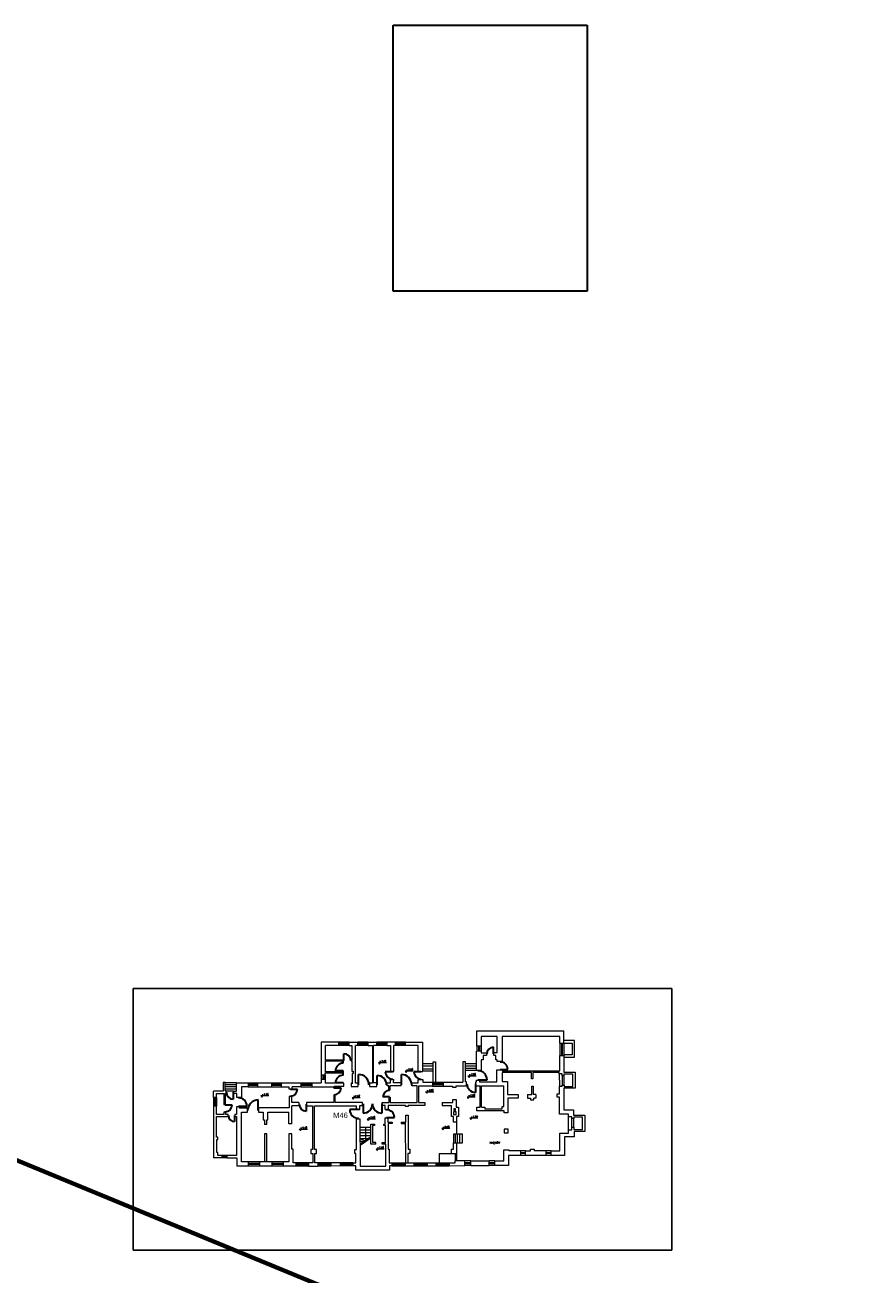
# Model space of a CAD drawing. Extents: x 34439 to 126910, y -74890 to 17912.
# Tile 19 of 256: x 68031 to 77428, y -29964 to -16043. Entities that reach past the tile are written whole.
import ezdxf

# ---------------------------------------------------------------- set-up
doc = ezdxf.new("R2010")
doc.units = 0
doc.header["$MEASUREMENT"] = 0
for name, color, linetype, lineweight in [('_konstrukcja', 96, 'Continuous', 20), ('_stolarka', 82, 'Continuous', 30), ('WYMIARKI', 10, 'Continuous', 13)]:
    doc.layers.add(name, color=color, linetype=linetype, lineweight=lineweight)
doc.styles.add('GENERATED_STYLE_1', font='ARIAL.TTF')
doc.styles.add('ROMANS', font='SIMPLEX.SHX', dxfattribs={"width": 0.85, "oblique": 15, "height": 16})
picture_1 = doc.add_image_def('image1.tif', size_in_pixel=(681, 935))
picture_2 = doc.add_image_def('image3.tif', size_in_pixel=(4768, 2316))

msp = doc.modelspace()

# ---------------------------------------------------------------- linework, layer by layer
at = {"layer": '_konstrukcja', "lineweight": 70, "ltscale": 50}
msp.add_line((104616.1, -43802.8), (53758.6, -22842.4), dxfattribs=at)
at = {"layer": '_konstrukcja', "ltscale": 50}
for p, q in [((73060, -27417.2), (73060, -27246.9)), ((73060, -27246.9), (74031.6, -27246.9)), ((74031.6, -27382.3), (74031.6, -27246.9)), ((71525.3, -27371), (71328, -27371)), ((71328, -27371), (71328, -27734.6)), ((71377.5, -27572), (71377.5, -27410.2)), ((71525.3, -27410.2), (71377.5, -27410.2)), ((71525.3, -27410.2), (71525.3, -27371)), ((71639.1, -27371), (71525.3, -27371)), ((71639.1, -27385.6), (71525.3, -27385.6)), ((71639.1, -27395.6), (71525.3, -27395.6)), ((71639.1, -27410.2), (71525.3, -27410.2)), ((71639.1, -27410.2), (71639.1, -27371)), ((71639.1, -27371), (71736.3, -27371)), ((71639.1, -27410.2), (71669.6, -27410.2)), ((71669.6, -27410.2), (71669.6, -27571.4)), ((71709.1, -27826.2), (71709.1, -27410.2)), ((71736.3, -27410.2), (71709.1, -27410.2)), ((71736.3, -27410.2), (71736.3, -27371)), ((71850.1, -27371), (71736.3, -27371)), ((71850.1, -27385.6), (71736.3, -27385.6)), ((71850.1, -27395.6), (71736.3, -27395.6)), ((71850.1, -27410.2), (71736.3, -27410.2)), ((71850.1, -27410.2), (71850.1, -27371)), ((71850.1, -27371), (71948.4, -27371)), ((71850.1, -27410.2), (71900.6, -27410.2)), ((71900.6, -27410.2), (71900.6, -27827.1)), ((71911.8, -27826.1), (71911.8, -27410.2)), ((71948.4, -27410.2), (71911.8, -27410.2)), ((71948.4, -27410.2), (71948.4, -27371)), ((72062.2, -27371), (71948.4, -27371)), ((72062.2, -27385.6), (71948.4, -27385.6)), ((72062.2, -27395.6), (71948.4, -27395.6)), ((72062.2, -27410.2), (71948.4, -27410.2)), ((72062.2, -27410.2), (72062.2, -27371)), ((72155.2, -27371), (72062.2, -27371)), ((72062.2, -27410.2), (72100.1, -27410.2)), ((72100.1, -27410.2), (72100.1, -27698)), ((72136, -27698), (72136, -27410.2)), ((72155.2, -27410.2), (72136, -27410.2)), ((72155.2, -27410.2), (72155.2, -27371)), ((72269, -27371), (72155.2, -27371)), ((72269, -27385.6), (72155.2, -27385.6)), ((72269, -27395.6), (72155.2, -27395.6)), ((72269, -27410.2), (72155.2, -27410.2)), ((72269, -27410.2), (72269, -27371)), ((72269, -27371), (72459.7, -27371)), ((72410.2, -27410.2), (72269, -27410.2)), ((72410.2, -27697.3), (72410.2, -27410.2)), ((72459.7, -27697.3), (72459.7, -27371)), ((73109.9, -27417.2), (73060, -27417.2)), ((73060, -27417.2), (73060, -27471.9)), ((73080, -27417.2), (73080, -27471.9)), ((73090, -27417.2), (73090, -27471.9)), ((73289.5, -27306.8), (73109.9, -27306.8)), ((73109.9, -27306.8), (73109.9, -27417.2)), ((73109.9, -27417.2), (73109.9, -27471.9)), ((73289.5, -27487.1), (73289.5, -27306.8)), ((73984.1, -27307.3), (73344.5, -27307.3)), ((73344.5, -27307.3), (73344.5, -27587.5)), ((73984.1, -27382.3), (73984.1, -27307.3)), ((73984.1, -27382.3), (74031.6, -27382.3)), ((73984.1, -27382.3), (73984.1, -27520.5)), ((74002.9, -27382.3), (74002.9, -27520.5)), ((74012.9, -27382.3), (74012.9, -27520.5)), ((74150.9, -27354.3), (74031.6, -27354.3)), ((74031.6, -27382.3), (74031.6, -27520.5)), ((74031.6, -27382.3), (74122.7, -27382.3)), ((74122.7, -27382.3), (74122.7, -27512.2)), ((74150.9, -27538.5), (74150.9, -27354.3)), ((73059.1, -27688.1), (73059.1, -27471.9)), ((73109.9, -27471.9), (73060, -27471.9)), ((73109.9, -27471.9), (73109.9, -27488.6)), ((73109.9, -27488.6), (73168.1, -27488.6)), ((73168.1, -27519.2), (73130.3, -27519.2)), ((73130.3, -27519.2), (73130.3, -27568.7)), ((73168.1, -27488.6), (73168.1, -27519.2)), ((73249.8, -27518.9), (73249.8, -27487.1)), ((73249.8, -27487.1), (73289.5, -27487.1)), ((73273.4, -27518.9), (73249.8, -27518.9)), ((73273.4, -27567.9), (73273.4, -27518.9)), ((73984.1, -27689.6), (73984.1, -27520.5)), ((73984.1, -27520.5), (74031.6, -27520.5)), ((74122.7, -27512.2), (74031.6, -27512.2)), ((74031.6, -27512.2), (74041, -27512.2)), ((74031.6, -27520.5), (74031.6, -27705.2)), ((74031.6, -27538.5), (74150.9, -27538.5)), ((71581.2, -27572), (71377.5, -27572)), ((71378.3, -27703.1), (71378.3, -27579.4)), ((71378.3, -27579.4), (71581.2, -27579.4)), ((71564, -27703.1), (71378.3, -27703.1)), ((71564, -27601), (71564, -27579.4)), ((71575.5, -27601), (71564, -27601)), ((71575.5, -27693.4), (71564, -27693.4)), ((71564, -27693.4), (71564, -27703.1)), ((71575.5, -27601), (71575.5, -27579.4)), ((71575.5, -27736.4), (71575.5, -27693.4)), ((71581.2, -27579.4), (71581.2, -27572)), ((71669.6, -27571.4), (71659.7, -27571.4)), ((71659.7, -27571.4), (71659.7, -27578.4)), ((71659.7, -27578.4), (71669.4, -27578.4)), ((71669.4, -27578.4), (71669.4, -27692.7)), ((71669.4, -27692.7), (71686.1, -27692.7)), ((71686.1, -27692.7), (71686.1, -27720.7)), ((72100.1, -27698), (72136, -27698)), ((72410.2, -27697.3), (72459.7, -27697.3)), ((72577.2, -27612.5), (72459.7, -27612.5)), ((72577.2, -27640.3), (72459.7, -27640.3)), ((72577.2, -27670.7), (72459.7, -27670.7)), ((72577.2, -27696.1), (72459.7, -27696.1)), ((72577.2, -27816.7), (72577.2, -27590)), ((72577.2, -27590), (72600.9, -27590)), ((72600.9, -27590), (72600.9, -27816.7)), ((72935.5, -27591), (72907, -27591)), ((72907, -27591), (72907, -27816.7)), ((72935.5, -27813.8), (72935.5, -27591)), ((72935.5, -27609.2), (73059.1, -27609.2)), ((72935.5, -27636), (73059.1, -27636)), ((72935.5, -27660.4), (73059.1, -27660.4)), ((72935.5, -27683.5), (73059.1, -27683.5)), ((73109.7, -27688.1), (73059.1, -27688.1)), ((73130.3, -27568.7), (73109.7, -27568.7)), ((73109.7, -27568.7), (73109.7, -27688.1)), ((73287.8, -27567.9), (73273.4, -27567.9)), ((73285.5, -27812.1), (73285.5, -27679)), ((73285.5, -27679), (73344, -27679)), ((73287.8, -27587.5), (73287.8, -27567.9)), ((73344.5, -27587.5), (73287.8, -27587.5)), ((73344, -27679), (73344, -27689.6)), ((73344, -27689.6), (73984.1, -27689.6)), ((70259.8, -27822.3), (70236.4, -27822.3)), ((70236.4, -27822.3), (70236.4, -27917.9)), ((70259.8, -27914), (70259.8, -27822.3)), ((70259.8, -27822.3), (70387, -27822.3)), ((70387, -27917.1), (70387, -27822.8)), ((70387, -27822.8), (70516, -27822.8)), ((70516, -27822.8), (70516, -27867.6)), ((70516, -27822.8), (70621.2, -27822.8)), ((70516, -27840.2), (70621.2, -27840.2)), ((70621.2, -27822.8), (70621.2, -27867.6)), ((70621.2, -27822.8), (70776.9, -27822.8)), ((70776.9, -27822.8), (70776.9, -27867.6)), ((70776.9, -27822.8), (70882.1, -27822.8)), ((70776.9, -27840.2), (70882.1, -27840.2)), ((70882.1, -27822.8), (70882.1, -27867.6)), ((70882.1, -27822.8), (71103.4, -27822.8)), ((71103.4, -27822.8), (71103.4, -27867.6)), ((71103.4, -27822.8), (71225.3, -27822.8)), ((71103.4, -27840.2), (71225.3, -27840.2)), ((71225.3, -27822.8), (71225.3, -27867.6)), ((71225.3, -27822.8), (71328, -27822.8)), ((71328, -27734.6), (71374.6, -27734.6)), ((71328, -27734.6), (71328, -27784.5)), ((71328, -27784.5), (71374.6, -27784.5)), ((71328, -27784.5), (71328, -27822.8)), ((71346.3, -27734.6), (71346.3, -27784.5)), ((71356.3, -27734.6), (71356.3, -27784.5)), ((71374.6, -27784.5), (71373.9, -27828.9)), ((71580.4, -27828.9), (71373.9, -27828.9)), ((71374.6, -27734.6), (71374.6, -27712.4)), ((71374.6, -27712.4), (71565.3, -27712.4)), ((71374.6, -27734.6), (71374.6, -27784.5)), ((71565.3, -27712.4), (71565.3, -27736.4)), ((71565.3, -27736.4), (71575.5, -27736.4)), ((71580.4, -27863.1), (71580.4, -27828.9)), ((71671.7, -27829.2), (71660.7, -27829.2)), ((71660.7, -27829.2), (71660.7, -27864.9)), ((71686.1, -27720.7), (71671.7, -27720.7)), ((71671.7, -27720.7), (71671.7, -27833.7)), ((71742, -27826.2), (71709.1, -27826.2)), ((71742, -27864.9), (71742, -27826.2)), ((71900.6, -27827.1), (71865.2, -27827.1)), ((71865.2, -27827.1), (71865.2, -27863.5)), ((71948.8, -27826.1), (71911.8, -27826.1)), ((71948.8, -27863.5), (71948.8, -27826.1)), ((72062.8, -27859.5), (72062.8, -27823.9)), ((72062.8, -27823.9), (72101.1, -27823.9)), ((72101.1, -27787.5), (72136, -27787.5)), ((72101.1, -27823.9), (72101.1, -27787.5)), ((72135.3, -27824.9), (72136, -27787.5)), ((72218.6, -27824.9), (72135.3, -27824.9)), ((72218.6, -27858.1), (72218.6, -27824.9)), ((72337.8, -27858.1), (72337.8, -27824.9)), ((72337.8, -27824.9), (72410.2, -27824.9)), ((72410.2, -27824.9), (72410.2, -27786.5)), ((72410.2, -27786.5), (72459.7, -27786.5)), ((72459.7, -27786.5), (72459.7, -27816.7)), ((72459.7, -27816.7), (72569.8, -27816.7)), ((72569.8, -27816.7), (72569.8, -27860.3)), ((72569.8, -27816.7), (72688, -27816.7)), ((72569.8, -27833.5), (72688, -27833.5)), ((72688, -27816.7), (72688, -27860.3)), ((72688, -27816.7), (72907, -27816.7)), ((72946.1, -27813.8), (72935.5, -27813.8)), ((72946.1, -27858.1), (72946.1, -27813.8)), ((73050.5, -27858.1), (73050.5, -27813.8)), ((73050.5, -27813.8), (73059.3, -27813.8)), ((73059.3, -27813.8), (73059.3, -27793.6)), ((73059.3, -27793.6), (73093, -27793.6)), ((73093, -27793.6), (73093, -27812.1)), ((73093, -27812.1), (73285.5, -27812.1)), ((73670.6, -27710.6), (73345.5, -27710.6)), ((73345.5, -27710.6), (73345.5, -27809.6)), ((73345.5, -27809.6), (73403.1, -27809.6)), ((73403.1, -27809.6), (73403.1, -27953)), ((73670.6, -27780.1), (73670.6, -27710.6)), ((73686.1, -27780.1), (73670.6, -27780.1)), ((73977.9, -27707.6), (73686.1, -27707.6)), ((73686.1, -27707.6), (73686.1, -27780.1)), ((73977.9, -27723.9), (73977.9, -27707.6)), ((74013.4, -27723.9), (73977.9, -27723.9)), ((73977.9, -27723.9), (73980.9, -27862.8)), ((74013.4, -27745.3), (74013.4, -27723.9)), ((74030.4, -27745.3), (74013.4, -27745.3)), ((74013.4, -27745.3), (74013.4, -27848.8)), ((74130.9, -27728.3), (74030.4, -27728.3)), ((74030.4, -27728.3), (74030.4, -27745.3)), ((74030.4, -27745.3), (74030.4, -27848.8)), ((74031.6, -27705.2), (74154.9, -27705.2)), ((74130.9, -27865), (74130.9, -27728.3)), ((74154.9, -27705.2), (74154.9, -27884.7)), ((70236.4, -27917.9), (70131.2, -27917.9)), ((70131.2, -27988.8), (70131.2, -27917.9)), ((70163, -27988.8), (70163, -27942.3)), ((70163, -27942.3), (70245.9, -27942.3)), ((70245.9, -27942.3), (70245.9, -28065.5)), ((70259.8, -27843.7), (70387, -27843.7)), ((70259.8, -27864), (70387, -27864)), ((70259.8, -27889.5), (70387, -27889.5)), ((70270.9, -27914), (70259.8, -27914)), ((70264.2, -28065.5), (70264.2, -27940.8)), ((70264.2, -27940.8), (70270.9, -27940.8)), ((70270.9, -27940.8), (70270.9, -27914)), ((70352, -27917.1), (70270.9, -27917.1)), ((70352, -27943.9), (70352, -27917.1)), ((70352, -27917.1), (70387, -27917.1)), ((70389, -27942.6), (70352, -27942.6)), ((70389, -27985.8), (70389, -27942.6)), ((70516, -27867.6), (70439.4, -27867.6)), ((70439.4, -27867.6), (70439.4, -27985.8)), ((70516, -27850.2), (70621.2, -27850.2)), ((70516, -27867.6), (70621.2, -27867.6)), ((70621.2, -27867.6), (70776.9, -27867.6)), ((70776.9, -27850.2), (70882.1, -27850.2)), ((70776.9, -27867.6), (70882.1, -27867.6)), ((70882.1, -27867.6), (70968.7, -27867.6)), ((70968.7, -27867.6), (70968.7, -27891.5)), ((70968.7, -27891.5), (71003.8, -27891.5)), ((71002, -27976.7), (70970.2, -27976.7)), ((70970.2, -27976.7), (70970.2, -28103.8)), ((71002, -28043.7), (71002, -27976.7)), ((71003.8, -27891.5), (71003.8, -27867.6)), ((71103.4, -27867.6), (71003.8, -27867.6)), ((71103.4, -27850.2), (71225.3, -27850.2)), ((71103.4, -27867.6), (71225.3, -27867.6)), ((71225.3, -27867.6), (71465.8, -27867.6)), ((71465.8, -27867.6), (71465.8, -27878.8)), ((71465.8, -27878.8), (71478.3, -27878.8)), ((71484.5, -27960.9), (71468.2, -27960.9)), ((71468.2, -27960.9), (71468.2, -28043.7)), ((71478.3, -27878.8), (71478.3, -27863.1)), ((71478.3, -27863.1), (71580.4, -27863.1)), ((71484.5, -28042.2), (71484.5, -27960.9)), ((71660.7, -27864.9), (71742, -27864.9)), ((71865.2, -27863.5), (71948.8, -27863.5)), ((72083.1, -27859.5), (72062.8, -27859.5)), ((72083.1, -27905.7), (72083.1, -27859.5)), ((72092.3, -27905.7), (72083.1, -27905.7)), ((72218.6, -27858.1), (72092.3, -27858.1)), ((72092.3, -27858.1), (72092.3, -27905.7)), ((72395.4, -27858.1), (72337.8, -27858.1)), ((72395.4, -28043), (72395.4, -27858.1)), ((72569.8, -27860.3), (72412.4, -27860.3)), ((72412.4, -27860.3), (72412.4, -28041.8)), ((72569.8, -27843.5), (72688, -27843.5)), ((72569.8, -27860.3), (72688, -27860.3)), ((72688, -27860.3), (72790.5, -27860.3)), ((72790.5, -27860.3), (72790.5, -27871.9)), ((72790.5, -27871.9), (72829.7, -27871.9)), ((72829.7, -27871.9), (72829.7, -27858.1)), ((72829.7, -27858.1), (72946.1, -27858.1)), ((73050.5, -27858.1), (73098.9, -27858.1)), ((73098.9, -28093.6), (73098.9, -27858.1)), ((73113.7, -28093.6), (73113.7, -27858.1)), ((73113.7, -27858.1), (73361.3, -27858.1)), ((73361.3, -28089), (73361.3, -27858.1)), ((73403.1, -27953), (73520.7, -27953)), ((73520.7, -27953), (73520.7, -27993.6)), ((73625.6, -27953), (73625.6, -27993.6)), ((73625.6, -27953), (73674.3, -27953)), ((73674.3, -27953), (73674.3, -27861.3)), ((73674.3, -27861.3), (73688.9, -27861.3)), ((73688.9, -27861.3), (73688.9, -27953.6)), ((73719.5, -27953), (73688.9, -27953)), ((73688.9, -27953.6), (73688.9, -27953.6)), ((73719.5, -27953), (73719.5, -27993.6)), ((73957.3, -27984.7), (73957.3, -27946.3)), ((73957.3, -27946.3), (73980.9, -27946.3)), ((73980.9, -27946.3), (73980.9, -27862.8)), ((73980.9, -27862.8), (74012.7, -27862.8)), ((74012.7, -27862.8), (74012.7, -27848.8)), ((74012.7, -27848.8), (74034.8, -27848.8)), ((74154.9, -27884.7), (74029.3, -27884.7)), ((74029.3, -27884.7), (74029.3, -28124.6)), ((74034.8, -27848.8), (74034.8, -27865)), ((74034.8, -27865), (74130.9, -27865)), ((70163, -27988.8), (70131.2, -27988.8)), ((70131.2, -27988.8), (70131.2, -28084.1)), ((70163, -28084.1), (70131.2, -28084.1)), ((70131.2, -28084.1), (70131.2, -28661)), ((70142.1, -27988.8), (70142.1, -28084.1)), ((70152.1, -27988.8), (70152.1, -28084.1)), ((70163, -27988.8), (70163, -28084.1)), ((70163, -28178.7), (70163, -28084.1)), ((70245.9, -28065.5), (70264.2, -28065.5)), ((70420.7, -28089.8), (70386.8, -28089.8)), ((70386.8, -28089.8), (70386.8, -28177)), ((70439.4, -27985.8), (70389, -27985.8)), ((70420.7, -28106.7), (70420.7, -28089.8)), ((70506.4, -28106.7), (70420.7, -28106.7)), ((70506.4, -28152.8), (70506.4, -28106.7)), ((70970.2, -28103.8), (70631, -28103.8)), ((70631, -28103.8), (70631, -28150.4)), ((71000.6, -28281.5), (71000.6, -28079.4)), ((71081.2, -28079.7), (71000.6, -28079.7)), ((71081.2, -28043.7), (71002, -28043.7)), ((71081.2, -28043.7), (71081.2, -28079.7)), ((71468.2, -28043.7), (71164.7, -28043.7)), ((71164.7, -28043.7), (71164.7, -28079.7)), ((71164.7, -28079.7), (71230.5, -28079.7)), ((71230.5, -28079.7), (71230.5, -28567.9)), ((71254.4, -28567.7), (71254.4, -28080.2)), ((71254.4, -28080.2), (71722.8, -28080.2)), ((71789.4, -28042.2), (71484.5, -28042.2)), ((71722.8, -28120.1), (71722.8, -28080.2)), ((71722.8, -28120.1), (71760.2, -28120.1)), ((71760.2, -28120.1), (71760.2, -28077.5)), ((71760.2, -28077.5), (71789.4, -28077.8)), ((71789.4, -28077.8), (71789.4, -28042.2)), ((72008.8, -28077.8), (72008.8, -28042.2)), ((72008.8, -28042.2), (72084.1, -28042.2)), ((72042.5, -28077.8), (72008.8, -28077.8)), ((72042.5, -28120.9), (72042.5, -28077.8)), ((72269.1, -28075.1), (72073.3, -28075.1)), ((72073.3, -28075.1), (72073.3, -28120.9)), ((72084.1, -28042.2), (72084.1, -27983.9)), ((72084.1, -27983.9), (72095.4, -27983.9)), ((72095.4, -27983.9), (72095.4, -28043)), ((72095.4, -28043), (72395.4, -28043)), ((72269.1, -28086.9), (72269.1, -28075.1)), ((72296.4, -28086.9), (72269.1, -28086.9)), ((72483.4, -28075.1), (72296.4, -28075.1)), ((72296.4, -28075.1), (72296.4, -28086.9)), ((72412.4, -28041.8), (72483.4, -28041.8)), ((72483.4, -28041.8), (72483.4, -28075.1)), ((72674, -28041.8), (72674, -28075.1)), ((72674, -28041.8), (72795.8, -28041.8)), ((72674, -28075.1), (72779.7, -28075.1)), ((72779.7, -28198.3), (72779.7, -28075.1)), ((72795.8, -28041.8), (72795.8, -28011)), ((72795.8, -28011), (72832.7, -28011)), ((72832.7, -28011), (72832.7, -28094.6)), ((72832.7, -28094.6), (72859, -28094.6)), ((72859, -28094.6), (72859, -28197.5)), ((73063.4, -28135), (73063.4, -28093.6)), ((73063.4, -28093.6), (73098.9, -28093.6)), ((73113.7, -28093.6), (73149.5, -28093.6)), ((73149.5, -28093.6), (73149.5, -28112.7)), ((73149.5, -28112.7), (73342, -28112.7)), ((73342, -28112.7), (73342, -28089)), ((73342, -28089), (73361.3, -28089)), ((73520.7, -27993.6), (73407.7, -27993.6)), ((73407.7, -27993.6), (73407.7, -28159.8)), ((73625.6, -27993.6), (73658.5, -27993.6)), ((73658.5, -27993.6), (73658.5, -28011.8)), ((73658.5, -28011.8), (73694.9, -28011.8)), ((73694.9, -28011.8), (73694.9, -27993.6)), ((73719.5, -27993.6), (73694.9, -27993.6)), ((73980.8, -27984.7), (73957.3, -27984.7)), ((73980.8, -28174.4), (73980.8, -27984.7)), ((70245, -28178.7), (70163, -28178.7)), ((70164.6, -28428), (70164.6, -28200.2)), ((70164.6, -28200.2), (70291.5, -28200.2)), ((70265.7, -28149.9), (70245, -28149.9)), ((70245, -28149.9), (70245, -28178.7)), ((70265.7, -28177.2), (70265.7, -28149.9)), ((70291.5, -28177.2), (70265.7, -28177.2)), ((70291.5, -28200.2), (70291.5, -28177.2)), ((70386.8, -28177), (70367.5, -28177)), ((70367.5, -28177), (70367.5, -28197.7)), ((70367.5, -28197.7), (70386, -28197.7)), ((70386, -28197.7), (70386, -28632.1)), ((70439.8, -28703.1), (70439.8, -28152.8)), ((70439.8, -28152.8), (70506.4, -28152.8)), ((70631, -28150.4), (70681.3, -28150.4)), ((70681.3, -28150.4), (70681.3, -28235.3)), ((70681.3, -28235.3), (70698.3, -28235.3)), ((70698.3, -28235.3), (70697.8, -28288)), ((70723.6, -28288), (70723.6, -28234.9)), ((70723.6, -28234.9), (70735.9, -28234.9)), ((70735.9, -28234.9), (70735.9, -28150.2)), ((70735.9, -28150.2), (70968.8, -28150.2)), ((70968.8, -28281.5), (70968.8, -28150.2)), ((71722.8, -28565.1), (71722.8, -28223.5)), ((71722.8, -28223.5), (71760.2, -28223.5)), ((71760.2, -28223.5), (71761.6, -28753.6)), ((72042.5, -28120.9), (72071.3, -28120.9)), ((72042.5, -28283), (72042.5, -28212.8)), ((72042.5, -28212.8), (72071.3, -28212.8)), ((72071.3, -28212.8), (72071.3, -28263.8)), ((72269.3, -28263.8), (72269.3, -28184.6)), ((72269.3, -28184.6), (72295.9, -28184.6)), ((72295.9, -28184.6), (72295.9, -28562)), ((72801.8, -28198.3), (72779.7, -28198.3)), ((72801.8, -28264), (72801.8, -28198.3)), ((72859, -28197.5), (72836.5, -28197.5)), ((72836.5, -28197.5), (72836.5, -28264)), ((73366.1, -28135), (73063.4, -28135)), ((73366.1, -28159.8), (73366.1, -28135)), ((73407.7, -28159.8), (73366.1, -28159.8)), ((74082.7, -28174.4), (73980.8, -28174.4)), ((74029.3, -28124.6), (74139, -28124.6)), ((74082.7, -28202.4), (74082.7, -28174.4)), ((74118.2, -28202.4), (74082.7, -28202.4)), ((74082.7, -28348.7), (74082.7, -28202.4)), ((74118.2, -28221.6), (74118.2, -28202.4)), ((74141.1, -28221.6), (74118.2, -28221.6)), ((74120.4, -28317.7), (74120.4, -28221.6)), ((74139, -28124.6), (74139, -28186.1)), ((74139, -28186.1), (74264.3, -28186.1)), ((74140.4, -28317.7), (74140.4, -28221.6)), ((74238.6, -28207.6), (74141.1, -28207.6)), ((74141.1, -28207.6), (74141.1, -28221.6)), ((74238.6, -28344.3), (74238.6, -28207.6)), ((74264.3, -28186.1), (74264.3, -28368.1)), ((70723.6, -28288), (70697.8, -28288)), ((70723.6, -28391.4), (70697.8, -28391.4)), ((70697.8, -28391.4), (70697.8, -28703.1)), ((70723.6, -28703.1), (70723.6, -28391.4)), ((71000.6, -28281.5), (70968.8, -28281.5)), ((71000.6, -28393.1), (70968.8, -28393.1)), ((70968.8, -28393.1), (70968.8, -28703.1)), ((71000.6, -28564.7), (71000.6, -28393.1)), ((71879.7, -28320.7), (71760.4, -28321.1)), ((71879.7, -28350.3), (71760.4, -28350.6)), ((71879.7, -28382.6), (71760.4, -28382.9)), ((71820.1, -28320.9), (71820.3, -28468.5)), ((71879.7, -28507.1), (71879.7, -28284.4)), ((71879.7, -28284.4), (71921.4, -28284.4)), ((71921.4, -28300.1), (71901.1, -28300.1)), ((71901.1, -28300.1), (71901.1, -28488.6)), ((71921.4, -28284.4), (71921.4, -28300.1)), ((72024.8, -28299.3), (72024.8, -28283)), ((72024.8, -28283), (72042.5, -28283)), ((72046.1, -28299.3), (72024.8, -28299.3)), ((72046.1, -28488.6), (72046.1, -28299.3)), ((72071.3, -28263.8), (72119.4, -28263.8)), ((72119.4, -28276.4), (72072.8, -28276.4)), ((72072.8, -28276.4), (72072.8, -28563.2)), ((72119.4, -28263.8), (72119.4, -28276.4)), ((72219.5, -28263.8), (72219.5, -28276.4)), ((72219.5, -28263.8), (72269.3, -28263.8)), ((72219.5, -28276.4), (72268.5, -28276)), ((72272.1, -28713.4), (72268.5, -28276)), ((72902.5, -28396.4), (72800.1, -28396.4)), ((72800.1, -28396.4), (72802.1, -28490.8)), ((72836.5, -28264), (72801.8, -28264)), ((72824.4, -28490.8), (72824.4, -28396.4)), ((72836.5, -28264), (72836.5, -28396.4)), ((72847.4, -28490.8), (72847.4, -28396.4)), ((72873.1, -28490.8), (72873.1, -28396.4)), ((72902.5, -28490.8), (72902.5, -28396.4)), ((73987.3, -28582.5), (73987.3, -28385.7)), ((73987.3, -28385.7), (74082.7, -28385.7)), ((74082.7, -28385.7), (74082.7, -28348.7)), ((74082.7, -28348.7), (74120.4, -28348.7)), ((74120.4, -28348.7), (74120.4, -28317.7)), ((74120.4, -28317.7), (74140.4, -28317.7)), ((74140.4, -28317.7), (74140.4, -28344.3)), ((74140.4, -28344.3), (74238.6, -28344.3)), ((74264.3, -28368.1), (74144.9, -28368.1)), ((74144.9, -28368.1), (74144.9, -28427.2)), ((70179.4, -28428), (70164.6, -28428)), ((70165.7, -28602), (70165.7, -28456.6)), ((70165.7, -28456.6), (70179.4, -28456.6)), ((70179.4, -28456.6), (70179.4, -28428)), ((71879.7, -28413.6), (71760.4, -28413.9)), ((71853.3, -28446), (71760.4, -28446.2)), ((71808.6, -28476.6), (71760.4, -28476.7)), ((71769.3, -28503.4), (71760.4, -28503.5)), ((71820.3, -28468.5), (71760.8, -28446.2)), ((71879.7, -28427.9), (71760.9, -28509.2)), ((71879.7, -28439.9), (71760.9, -28521.2)), ((71937.4, -28507.1), (71879.7, -28507.1)), ((71937.4, -28488.6), (71901.1, -28488.6)), ((71937.4, -28507.1), (71937.4, -28488.6)), ((72008.7, -28507.1), (72008.7, -28488.6)), ((72008.7, -28488.6), (72046.1, -28488.6)), ((72046.5, -28507.1), (72008.7, -28507.1)), ((72046.5, -28753.6), (72046.5, -28507.1)), ((72802.1, -28562), (72802.1, -28490.8)), ((72802.1, -28490.8), (72836.6, -28490.8)), ((72802.1, -28490.8), (72810.7, -28490.8)), ((72836.6, -28490.8), (72836.6, -28612.2)), ((72836.6, -28490.8), (72902.5, -28490.8)), ((74144.9, -28427.2), (74038.5, -28427.2)), ((74038.5, -28427.2), (74038.5, -28632.9)), ((70222.8, -28661), (70131.2, -28661)), ((70176.7, -28602), (70165.7, -28602)), ((70176.7, -28632.1), (70176.7, -28602)), ((70222.8, -28632.1), (70176.7, -28632.1)), ((70222.8, -28632.1), (70222.8, -28661)), ((70279.6, -28632.1), (70222.8, -28632.1)), ((70279.6, -28641.5), (70222.8, -28641.5)), ((70279.6, -28651.5), (70222.8, -28651.5)), ((70279.6, -28661), (70222.8, -28661)), ((70386, -28632.1), (70279.6, -28632.1)), ((70279.6, -28632.1), (70279.6, -28661)), ((70279.6, -28661), (70389, -28661)), ((70389, -28661), (70389, -28751.3)), ((71015.3, -28564.7), (71000.6, -28564.7)), ((71015.3, -28716.6), (71015.3, -28564.7)), ((71230.5, -28567.9), (71211.6, -28567.9)), ((71211.6, -28567.9), (71211.6, -28610)), ((71211.6, -28610), (71234.6, -28610)), ((71234.6, -28610), (71234.6, -28716.6)), ((71276.1, -28567.7), (71254.4, -28567.7)), ((71255.8, -28610), (71255.8, -28716.6)), ((71255.8, -28610), (71276.1, -28610)), ((71276.1, -28610), (71276.1, -28567.7)), ((71704.4, -28610.2), (71704.4, -28565.1)), ((71704.4, -28565.1), (71722.8, -28565.1)), ((71714.9, -28610.2), (71704.4, -28610.2)), ((71714.9, -28713.4), (71714.9, -28610.2)), ((72072.8, -28563.2), (72084.7, -28563.2)), ((72084.7, -28563.2), (72084.7, -28713.4)), ((72314.2, -28612.2), (72294.6, -28612.2)), ((72294.6, -28612.2), (72294.6, -28713.4)), ((72295.9, -28562), (72314.2, -28562)), ((72314.2, -28562), (72314.2, -28612.2)), ((72642.2, -28612.2), (72642.2, -28713.4)), ((72642.2, -28612.2), (72774.6, -28612.2)), ((72774.6, -28562), (72774.6, -28612.2)), ((72774.6, -28562), (72802.1, -28562)), ((72774.6, -28612.2), (72836.6, -28612.2)), ((72818.6, -28612.2), (72818.6, -28693.5)), ((72836.6, -28612.2), (72836.6, -28693.5)), ((73361.9, -28693.5), (73361.9, -28571)), ((73361.9, -28571), (73416.9, -28571)), ((73549.9, -28632.9), (73413.2, -28632.9)), ((73413.2, -28632.9), (73413.2, -28746.7)), ((73416.9, -28571), (73416.9, -28582.5)), ((73549.9, -28582.5), (73416.9, -28582.5)), ((73549.9, -28632.9), (73549.9, -28582.5)), ((73603, -28582.5), (73549.9, -28582.5)), ((73603, -28602.7), (73549.9, -28602.7)), ((73603, -28612.7), (73549.9, -28612.7)), ((73603, -28632.9), (73549.9, -28632.9)), ((73603, -28632.9), (73603, -28582.5)), ((73603, -28582.5), (73658.4, -28582.5)), ((73835.1, -28632.9), (73603, -28632.9)), ((73658.4, -28582.5), (73658.4, -28563.6)), ((73658.4, -28563.6), (73699.1, -28563.6)), ((73699.1, -28563.6), (73699.1, -28583)), ((73835.1, -28582.5), (73699.1, -28582.5)), ((73835.1, -28632.9), (73835.1, -28582.5)), ((73888.2, -28582.5), (73835.1, -28582.5)), ((73888.2, -28602.7), (73835.1, -28602.7)), ((73888.2, -28612.7), (73835.1, -28612.7)), ((73888.2, -28632.9), (73835.1, -28632.9)), ((73888.2, -28632.9), (73888.2, -28582.5)), ((73888.2, -28582.5), (73987.3, -28582.5)), ((74038.5, -28632.9), (73888.2, -28632.9)), ((70516.1, -28751.3), (70389, -28751.3)), ((70516.1, -28703.1), (70439.8, -28703.1)), ((70516.1, -28703.1), (70516.1, -28751.3)), ((70641.7, -28703.1), (70516.1, -28703.1)), ((70641.7, -28722.9), (70516.1, -28722.9)), ((70641.7, -28732.9), (70516.1, -28732.9)), ((70641.7, -28751.3), (70516.1, -28751.3)), ((70641.7, -28703.1), (70641.7, -28751.3)), ((70779.8, -28703.1), (70641.7, -28703.1)), ((70779.8, -28751.3), (70641.7, -28751.3)), ((70779.8, -28703.1), (70779.8, -28751.3)), ((70905.5, -28703.1), (70779.8, -28703.1)), ((70905.5, -28722.9), (70779.8, -28722.9)), ((70905.5, -28732.9), (70779.8, -28732.9)), ((70905.5, -28751.3), (70779.8, -28751.3)), ((70968.8, -28703.1), (70905.5, -28703.1)), ((70905.5, -28703.1), (70905.5, -28751.3)), ((71045.7, -28751.3), (70905.5, -28751.3)), ((71045.7, -28716.6), (71015.3, -28716.6)), ((71045.7, -28716.6), (71045.7, -28751.3)), ((71187.3, -28716.6), (71045.7, -28716.6)), ((71187.3, -28728.9), (71045.7, -28728.9)), ((71187.3, -28738.9), (71045.7, -28738.9)), ((71187.3, -28751.3), (71045.7, -28751.3)), ((71234.6, -28716.6), (71187.3, -28716.6)), ((71187.3, -28716.6), (71187.3, -28751.3)), ((71187.3, -28751.3), (71293, -28751.3)), ((71293, -28716.6), (71255.8, -28716.6)), ((71293, -28716.6), (71293, -28751.3)), ((71434.5, -28716.6), (71293, -28716.6)), ((71434.5, -28728.9), (71293, -28728.9)), ((71434.5, -28738.9), (71293, -28738.9)), ((71434.5, -28751.3), (71293, -28751.3)), ((71539.3, -28713.4), (71434.5, -28716.6)), ((71434.5, -28716.6), (71434.5, -28751.3)), ((71539.3, -28748.1), (71434.5, -28751.3)), ((71539.3, -28713.4), (71539.3, -28748.1)), ((71680.9, -28713.4), (71539.3, -28713.4)), ((71680.9, -28725.7), (71539.3, -28725.7)), ((71680.9, -28735.7), (71539.3, -28735.7)), ((71680.9, -28748.1), (71539.3, -28748.1)), ((71680.9, -28749.6), (71680.9, -28713.4)), ((71680.9, -28713.4), (71714.9, -28713.4)), ((71680.9, -28713.4), (71680.9, -28748.1)), ((71712.7, -28749.6), (71680.9, -28749.6)), ((71712.7, -28796.1), (71712.7, -28749.6)), ((72090.2, -28796.1), (71712.7, -28796.1)), ((71761.6, -28753.6), (72046.5, -28753.6)), ((72084.7, -28713.4), (72116.1, -28713.4)), ((72116.1, -28750.3), (72090.2, -28750.3)), ((72090.2, -28750.3), (72090.2, -28796.1)), ((72116.1, -28713.4), (72116.1, -28750.3)), ((72116.1, -28713.4), (72265.2, -28713.4)), ((72116.1, -28726.8), (72265.2, -28726.8)), ((72116.1, -28736.8), (72265.2, -28736.8)), ((72116.1, -28750.3), (72265.2, -28750.3)), ((72265.2, -28713.4), (72265.2, -28750.3)), ((72265.2, -28713.4), (72360.8, -28713.4)), ((72265.2, -28750.3), (72360.8, -28750.3)), ((72360.8, -28713.4), (72360.8, -28750.3)), ((72360.8, -28713.4), (72510, -28713.4)), ((72360.8, -28726.8), (72510, -28726.8)), ((72360.8, -28736.8), (72510, -28736.8)), ((72360.8, -28750.3), (72510, -28750.3)), ((72510, -28713.4), (72510, -28750.3)), ((72510, -28713.4), (72605.6, -28713.4)), ((72510, -28750.3), (72605.6, -28750.3)), ((72606.1, -28713.4), (72606.1, -28750.3)), ((72606.1, -28713.4), (72755.2, -28713.4)), ((72606.1, -28726.8), (72755.2, -28726.8)), ((72606.1, -28736.8), (72755.2, -28736.8)), ((72606.1, -28750.3), (72755.2, -28750.3)), ((72755.2, -28713.4), (72755.2, -28750.3)), ((72755.2, -28713.4), (72819.3, -28713.4)), ((72755.2, -28750.3), (72929.5, -28746.7)), ((72819.3, -28713.4), (72819.3, -28693.5)), ((72929.5, -28693.5), (72819.3, -28693.5)), ((72929.5, -28746.7), (72929.5, -28693.5)), ((72993, -28693.5), (72929.5, -28693.5)), ((72993, -28715.1), (72929.5, -28715.1)), ((72993, -28725.1), (72929.5, -28725.1)), ((72993, -28746.7), (72929.5, -28746.7)), ((72993, -28746.7), (72993, -28693.5)), ((72993, -28693.5), (73200.1, -28693.5)), ((72993, -28746.7), (73200.1, -28746.7)), ((73200.1, -28746.7), (73200.1, -28693.5)), ((73263.6, -28693.5), (73200.1, -28693.5)), ((73263.6, -28715.1), (73200.1, -28715.1)), ((73263.6, -28725.1), (73200.1, -28725.1)), ((73263.6, -28746.7), (73200.1, -28746.7)), ((73263.6, -28746.7), (73263.6, -28693.5)), ((73263.6, -28693.5), (73361.9, -28693.5)), ((73413.2, -28746.7), (73263.6, -28746.7))]:
    msp.add_line(p, q, dxfattribs=at)
for points in [[(72806.6, -28130.6), (72822.4, -28130.6), (72822.4, -28114.4), (72806.6, -28114.4)], [(72802.2, -28178.2), (72829.7, -28178.2), (72829.7, -28148.7), (72802.2, -28148.7)], [(73364.7, -28379.8), (73411.3, -28379.8), (73411.3, -28339.2), (73364.7, -28339.2)]]:
    msp.add_lwpolyline(points, close=True, dxfattribs=at)
at = {"layer": '_stolarka', "linetype": 'ByBlock', "ltscale": 50}
for p, q in [((71582.4, -27576.9), (71582.4, -27500.4)), ((73246.9, -27503), (73246.9, -27428.4)), ((71572.1, -27690), (71487.1, -27690)), ((72121.4, -27701.9), (72041.4, -27701.9)), ((72439.4, -27701.9), (72359.4, -27701.9)), ((73322.7, -27675.1), (73405.6, -27675.1)), ((71572.1, -27824.3), (71487.1, -27824.3)), ((71745.8, -27845.7), (71745.8, -27731.4)), ((71953.4, -27845.7), (71953.4, -27742.8)), ((72221.9, -27845.7), (72221.9, -27731.4)), ((73046.1, -27835.1), (73046.1, -27930.5)), ((73073.9, -27790.2), (73175.1, -27790.2)), ((70350.2, -27929.5), (70350.2, -28007.2)), ((70986.5, -27895.3), (71063.8, -27895.3)), ((71472.1, -27880.7), (71549.4, -27880.7)), ((72088.2, -27981.5), (72014.8, -27981.5)), ((70258.8, -28068.5), (70336.6, -28068.5)), ((70407.6, -28085.1), (70500.9, -28085.1)), ((70627.9, -28134.2), (70627.9, -28015)), ((71160.2, -28061.5), (71160.2, -28138.7)), ((71795.6, -28058), (71795.6, -28161.7)), ((72003, -28058), (72003, -28161.7)), ((70363.6, -28187.5), (70363.6, -28255.1)), ((71743.5, -28122.7), (71646.9, -28122.7)), ((72056.4, -28210.3), (72143.3, -28210.3))]:
    msp.add_line(p, q, dxfattribs=at)
for centre, radius, start, end in [((71582.4, -27576.9), 76.5, 0, 90), ((73246.9, -27503), 74.6, 90, 180), ((71572.1, -27690), 85, 90, 180), ((72121.4, -27701.9), 80, 180, 270), ((72439.4, -27701.9), 80, 180, 270), ((73073.9, -27790.2), 101.3, 0, 90), ((73322.7, -27675.1), 82.8, 0, 90), ((71572.1, -27824.3), 85, 90, 180), ((71745.8, -27845.7), 114.4, 0, 90), ((71953.4, -27845.7), 102.9, 0, 90), ((72221.9, -27845.7), 114.4, 0, 90), ((73046.1, -27835.1), 95.4, 180, 270), ((70350.2, -27929.5), 77.7, 180, 270), ((70986.5, -27895.3), 77.3, 270, 0), ((71472.1, -27880.7), 77.3, 270, 0), ((72088.2, -27981.5), 73.4, 90, 180), ((70258.8, -28068.5), 77.7, 270, 0), ((70407.6, -28085.1), 93.3, 0, 90), ((70627.9, -28134.2), 119.2, 90, 180), ((71160.2, -28061.5), 77.3, 180, 270), ((71795.6, -28058), 103.7, 270, 0), ((72003, -28058), 103.7, 180, 270), ((70363.6, -28187.5), 67.6, 180, 270), ((71743.5, -28122.7), 96.6, 180, 270), ((72056.4, -28210.3), 86.9, 0, 90)]:
    msp.add_arc(centre, radius, start, end, dxfattribs=at)
at = {"layer": 'WYMIARKI'}
for p, q in [((71964.9, -27598), (72055.5, -27598)), ((72263.5, -27691.7), (72354.1, -27691.7)), ((72963.2, -27746.3), (73053.8, -27746.3)), ((70655.7, -27966.9), (70746.3, -27966.9)), ((72491.5, -27923), (72582.1, -27923)), ((72953.8, -27980.1), (73044.4, -27980.1)), ((71673.1, -27987), (71763.7, -27987)), ((71841.1, -28225.3), (71931.7, -28225.3)), ((72983.2, -28215.4), (73073.7, -28215.4)), ((71084.6, -28339.6), (71175.2, -28339.6)), ((72670.3, -28330.4), (72760.8, -28330.4)), ((71939.8, -28559.2), (72030.4, -28559.2))]:
    msp.add_line(p, q, dxfattribs=at)
for points in [[(71964.9, -27598), (71976.8, -27615.4), (71988.8, -27598)], [(72263.5, -27691.7), (72275.4, -27709.1), (72287.4, -27691.7)], [(72963.2, -27746.3), (72975.2, -27763.7), (72987.1, -27746.3)], [(70655.7, -27966.9), (70667.6, -27984.3), (70679.6, -27966.9)], [(72491.5, -27923), (72503.4, -27940.4), (72515.4, -27923)], [(72953.8, -27980.1), (72965.8, -27997.5), (72977.7, -27980.1)], [(71673.1, -27987), (71685, -28004.4), (71697, -27987)], [(71841.1, -28225.3), (71853.1, -28242.7), (71865, -28225.3)], [(72983.2, -28215.4), (72995.1, -28232.8), (73007, -28215.4)], [(71084.6, -28339.6), (71096.6, -28357), (71108.5, -28339.6)], [(72670.3, -28330.4), (72682.2, -28347.8), (72694.1, -28330.4)], [(71939.8, -28559.2), (71951.8, -28576.6), (71963.7, -28559.2)]]:
    msp.add_lwpolyline(points, dxfattribs=at)

# ---------------------------------------------------------------- texts
at = {"layer": '_konstrukcja', "linetype": 'Continuous', "insert": (71462.2, -28216.6), "char_height": 60, "attachment_point": 7, "style": 'GENERATED_STYLE_1'}
msp.add_mtext('M46', dxfattribs=at)
at = {"layer": 'WYMIARKI', "style": 'ROMANS', "oblique": 15, "width": 0.85}
for tag, p in [('-1,40', (71974, -27592.8)), ('-1,40', (72272.6, -27686.5)), ('-1,20', (72972.3, -27741.1)), ('-1,40', (70664.8, -27961.7)), ('-1,40', (71682.2, -27981.7)), ('-1,20', (72500.6, -27917.8)), ('-1,20', (72962.9, -27974.9)), ('-1,40', (71850.2, -28220.1)), ('-1,17', (72992.2, -28210.2)), ('-1,40', (71093.7, -28334.4)), ('-2,25', (72679.3, -28325.2)), ('-1,40', (71948.9, -28554)), ('H=2,45M', (73202.4, -28501))]:
    msp.add_attdef(tag, p, '%%p0.00', height=20, dxfattribs=at)

# ---------------------------------------------------------------- pictures from other files: only their frames are drawn
at = {"lineweight": 35, "ltscale": 50}
image = msp.add_image(picture_1, insert=(72130.3, -19008.9), size_in_units=(2160, 2965.6), rotation=0, dxfattribs=at)
image.dxf.flags = 7
at = {"ltscale": 50}
image = msp.add_image(picture_2, insert=(69233.8, -29686.9), size_in_units=(6000, 2914.4), rotation=0, dxfattribs=at)
image.dxf.flags = 7

doc.saveas('drawing.dxf')
